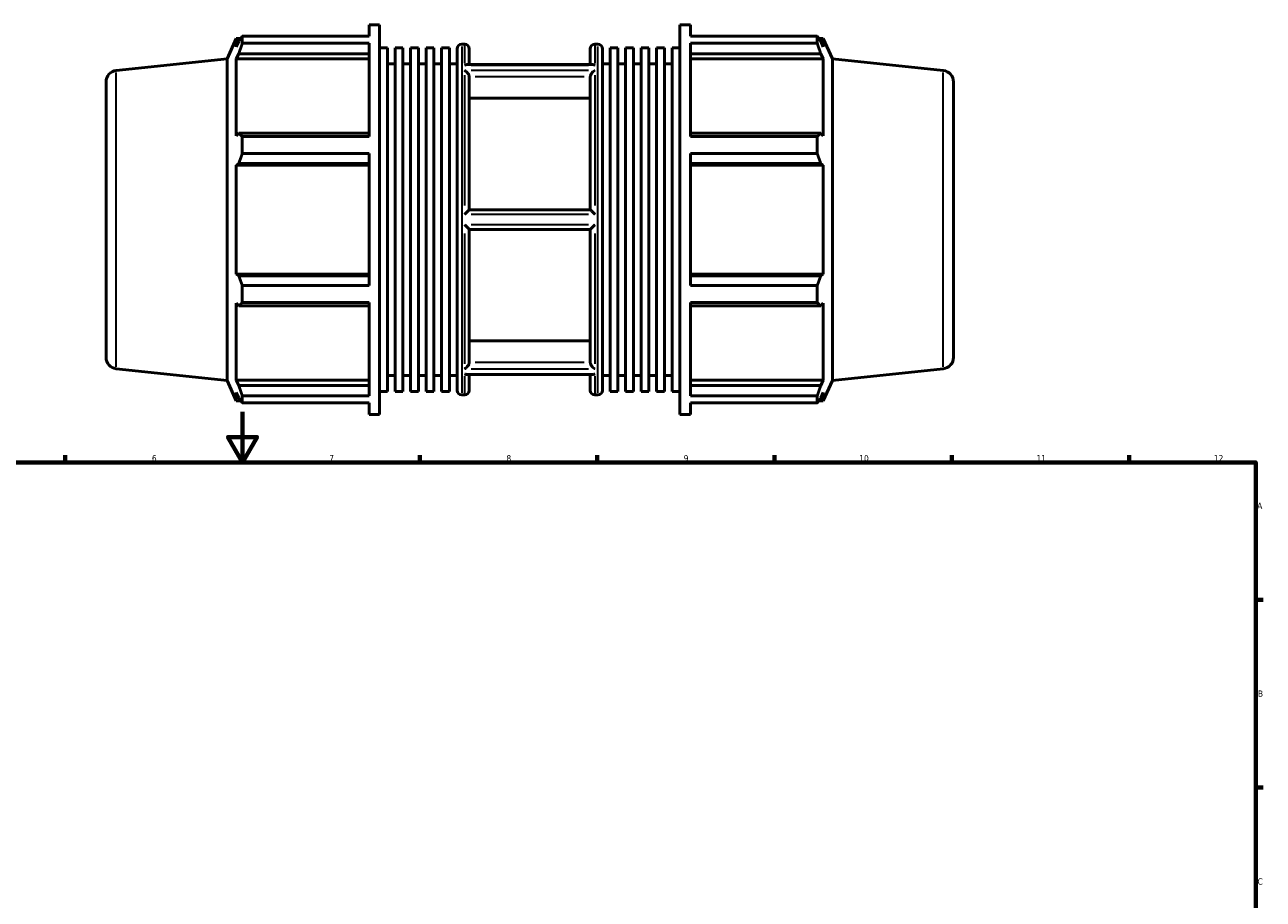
# Model space of a CAD drawing. Header units: millimetres. Extents: x -172 to 1405, y -73 to 983.
# Tile 5 of 7: x 334 to 824, y 401 to 747. Entities that reach past the tile are written whole.
import ezdxf

# ---------------------------------------------------------------- set-up
doc = ezdxf.new("R2010")
doc.units = ezdxf.units.MM
for name, color, linetype, lineweight in [('Border (ISO)', 7, 'Continuous', 70), ('Visible (ISO)', 7, 'Continuous', 50), ('Visible Narrow (ISO)', 7, 'Continuous', 35)]:
    doc.layers.add(name, color=color, linetype=linetype, lineweight=lineweight)
doc.styles.add('Note Text (ISO)', font='tahoma.ttf')

# ---------------------------------------------------------------- blocks, each defined once
blk = doc.blocks.new('Borders Default Border')
at = {"layer": 'Border (ISO)'}
for p, q in [((350.42, 574), (350.42, 576.9)), ((490.58, 574), (490.58, 576.9)), ((560.67, 574), (560.67, 576.9)), ((630.75, 574), (630.75, 576.9)), ((700.83, 574), (700.83, 576.9)), ((770.92, 574), (770.92, 576.9)), ((821, 519.75), (823.9, 519.75)), ((821, 445.5), (823.9, 445.5))]:
    blk.add_line(p, q, dxfattribs=at)
at = {"layer": 'Border (ISO)', "flags": 128}
for points in [[(420.5, 594), (420.5, 574), (414.73, 584), (426.27, 584), (420.5, 574)], [(20, 20), (20, 574), (821, 574), (821, 20), (20, 20)]]:
    blk.add_lwpolyline(points, dxfattribs=at)
at = {"layer": 'Border (ISO)', "color": 232, "true_color": 0xca0064, "char_height": 2.5, "attachment_point": 7, "style": 'Note Text (ISO)'}
for s, insert in [('12', (804.46, 574.4)), ('6', (384.66, 574.35)), ('7', (454.77, 574.4)), ('8', (524.81, 574.34)), ('9', (594.88, 574.35)), ('10', (664.29, 574.35)), ('11', (734.37, 574.4)), ('A', (821.59, 555.62)), ('B', (821.89, 481.38)), ('C', (821.73, 407.08))]:
    blk.add_mtext(s, dxfattribs=dict(at, insert=insert))

msp = doc.modelspace()

# ---------------------------------------------------------------- linework, layer by layer
at = {"layer": 'Visible (ISO)'}
for p, q in [((470.501, 742.434), (470.501, 746.982)), ((470.501, 746.982), (474.688, 746.982)), ((474.688, 592.982), (474.688, 746.982)), ((593.374, 592.982), (593.374, 746.982)), ((593.374, 746.982), (597.562, 746.982)), ((597.562, 742.434), (597.562, 746.982)), ((414.388, 733.512), (417.986, 741.592)), ((417.986, 741.592), (417.986, 738.278)), ((417.986, 741.592), (419.788, 741.592)), ((419.014, 740.481), (417.986, 738.278)), ((420.386, 742.434), (470.501, 742.434)), ((420.386, 739.649), (420.386, 742.434)), ((470.501, 739.649), (420.386, 739.649)), ((470.501, 702.777), (470.501, 739.649)), ((507.117, 739.282), (508.303, 739.282)), ((559.76, 739.282), (560.946, 739.282)), ((597.562, 742.434), (647.677, 742.434)), ((597.562, 702.777), (597.562, 739.649)), ((647.677, 739.649), (597.562, 739.649)), ((647.677, 739.649), (647.677, 742.434)), ((648.274, 741.592), (650.077, 741.592)), ((650.077, 738.278), (649.048, 740.481)), ((653.674, 733.512), (650.077, 741.592)), ((650.077, 738.278), (650.077, 741.592)), ((417.986, 733.501), (419.014, 735.55)), ((419.014, 735.55), (470.501, 735.55)), ((474.688, 737.896), (477.751, 737.896)), ((477.751, 602.068), (477.751, 737.896)), ((480.814, 602.068), (480.814, 737.896)), ((480.814, 737.896), (483.877, 737.896)), ((483.877, 602.068), (483.877, 737.896)), ((486.94, 602.068), (486.94, 737.896)), ((486.94, 737.896), (490.003, 737.896)), ((490.003, 602.068), (490.003, 737.896)), ((493.066, 602.068), (493.066, 737.896)), ((493.066, 737.896), (496.128, 737.896)), ((496.128, 602.068), (496.128, 737.896)), ((499.191, 602.068), (499.191, 737.896)), ((499.191, 737.896), (502.254, 737.896)), ((502.254, 602.068), (502.254, 737.896)), ((505.317, 602.482), (505.317, 737.482)), ((510.103, 737.482), (510.103, 731.237)), ((557.96, 731.237), (557.96, 737.482)), ((562.746, 737.482), (562.746, 602.482)), ((565.808, 602.068), (565.808, 737.896)), ((565.808, 737.896), (568.871, 737.896)), ((568.871, 602.068), (568.871, 737.896)), ((571.934, 602.068), (571.934, 737.896)), ((571.934, 737.896), (574.997, 737.896)), ((574.997, 602.068), (574.997, 737.896)), ((578.06, 602.068), (578.06, 737.896)), ((578.06, 737.896), (581.123, 737.896)), ((581.123, 602.068), (581.123, 737.896)), ((584.186, 602.068), (584.186, 737.896)), ((584.186, 737.896), (587.248, 737.896)), ((587.248, 602.068), (587.248, 737.896)), ((590.311, 602.068), (590.311, 737.896)), ((590.311, 737.896), (593.374, 737.896)), ((597.562, 735.55), (649.048, 735.55)), ((649.048, 735.55), (650.077, 733.501)), ((370.561, 728.906), (414.388, 733.512)), ((414.388, 606.452), (414.388, 733.512)), ((470.501, 733.501), (417.986, 733.501)), ((417.986, 733.501), (417.986, 703.048)), ((477.751, 731.582), (480.814, 731.582)), ((483.877, 731.582), (486.94, 731.582)), ((490.003, 731.582), (493.066, 731.582)), ((496.128, 731.582), (499.191, 731.582)), ((502.254, 731.582), (505.317, 731.582)), ((558.917, 731.237), (509.145, 731.237)), ((562.746, 731.582), (565.808, 731.582)), ((568.871, 731.582), (571.934, 731.582)), ((574.997, 731.582), (578.06, 731.582)), ((581.123, 731.582), (584.186, 731.582)), ((587.248, 731.582), (590.311, 731.582)), ((597.562, 733.501), (650.077, 733.501)), ((650.077, 703.048), (650.077, 733.501)), ((653.674, 606.452), (653.674, 733.512)), ((697.502, 728.906), (653.674, 733.512)), ((510.103, 726.419), (510.103, 673.832)), ((557.96, 673.832), (557.96, 726.419)), ((366.531, 724.431), (366.531, 615.534)), ((701.531, 724.431), (701.531, 615.534)), ((557.96, 717.959), (510.103, 717.959)), ((419.014, 704.115), (417.986, 703.048)), ((470.501, 704.115), (419.014, 704.115)), ((420.386, 702.777), (470.501, 702.777)), ((420.386, 696.055), (420.386, 702.777)), ((649.048, 704.115), (597.562, 704.115)), ((597.562, 702.777), (647.677, 702.777)), ((647.677, 696.055), (647.677, 702.777)), ((650.077, 703.048), (649.048, 704.115)), ((470.501, 696.055), (420.386, 696.055)), ((470.501, 643.91), (470.501, 696.055)), ((597.562, 643.91), (597.562, 696.055)), ((647.677, 696.055), (597.562, 696.055)), ((417.986, 691.516), (419.014, 692.21)), ((470.501, 691.516), (417.986, 691.516)), ((417.986, 691.516), (417.986, 648.449)), ((419.014, 692.21), (470.501, 692.21)), ((597.562, 692.21), (649.048, 692.21)), ((597.562, 691.516), (650.077, 691.516)), ((649.048, 692.21), (650.077, 691.516)), ((650.077, 648.449), (650.077, 691.516)), ((557.962, 673.832), (510.101, 673.832)), ((510.101, 666.132), (557.962, 666.132)), ((510.103, 666.132), (510.103, 613.546)), ((557.96, 613.546), (557.96, 666.132)), ((470.501, 648.449), (417.986, 648.449)), ((419.014, 647.754), (417.986, 648.449)), ((470.501, 647.754), (419.014, 647.754)), ((597.562, 648.449), (650.077, 648.449)), ((649.048, 647.754), (597.562, 647.754)), ((650.077, 648.449), (649.048, 647.754)), ((420.386, 643.91), (470.501, 643.91)), ((420.386, 637.188), (420.386, 643.91)), ((597.562, 643.91), (647.677, 643.91)), ((647.677, 637.188), (647.677, 643.91)), ((417.986, 636.917), (417.986, 606.463)), ((417.986, 636.917), (419.014, 635.85)), ((470.501, 637.188), (420.386, 637.188)), ((470.501, 600.315), (470.501, 637.188)), ((597.562, 600.315), (597.562, 637.188)), ((647.677, 637.188), (597.562, 637.188)), ((649.048, 635.85), (650.077, 636.917)), ((650.077, 606.463), (650.077, 636.917)), ((419.014, 635.85), (470.501, 635.85)), ((597.562, 635.85), (649.048, 635.85)), ((510.103, 622.006), (557.96, 622.006)), ((370.561, 611.059), (414.388, 606.452)), ((477.751, 608.382), (480.814, 608.382)), ((483.877, 608.382), (486.94, 608.382)), ((490.003, 608.382), (493.066, 608.382)), ((496.128, 608.382), (499.191, 608.382)), ((502.254, 608.382), (505.317, 608.382)), ((558.917, 608.728), (509.145, 608.728)), ((510.103, 608.728), (510.103, 602.482)), ((557.96, 602.482), (557.96, 608.728)), ((562.746, 608.382), (565.808, 608.382)), ((568.871, 608.382), (571.934, 608.382)), ((574.997, 608.382), (578.06, 608.382)), ((581.123, 608.382), (584.186, 608.382)), ((587.248, 608.382), (590.311, 608.382)), ((697.502, 611.059), (653.674, 606.452)), ((414.388, 606.452), (417.986, 598.372)), ((419.014, 604.414), (417.986, 606.463)), ((470.501, 606.463), (417.986, 606.463)), ((470.501, 604.414), (419.014, 604.414)), ((597.562, 606.463), (650.077, 606.463)), ((649.048, 604.414), (597.562, 604.414)), ((650.077, 606.463), (649.048, 604.414)), ((653.674, 606.452), (650.077, 598.372)), ((417.986, 601.687), (417.986, 598.372)), ((417.986, 601.687), (419.014, 599.484)), ((417.986, 598.372), (419.788, 598.372)), ((420.386, 600.315), (470.501, 600.315)), ((420.386, 597.531), (420.386, 600.315)), ((470.501, 597.531), (420.386, 597.531)), ((470.501, 592.982), (470.501, 597.531)), ((474.688, 602.068), (477.751, 602.068)), ((480.814, 602.068), (483.877, 602.068)), ((486.94, 602.068), (490.003, 602.068)), ((493.066, 602.068), (496.128, 602.068)), ((499.191, 602.068), (502.254, 602.068)), ((507.117, 600.682), (508.303, 600.682)), ((559.76, 600.682), (560.946, 600.682)), ((565.808, 602.068), (568.871, 602.068)), ((571.934, 602.068), (574.997, 602.068)), ((578.06, 602.068), (581.123, 602.068)), ((584.186, 602.068), (587.248, 602.068)), ((590.311, 602.068), (593.374, 602.068)), ((597.562, 600.315), (647.677, 600.315)), ((597.562, 592.982), (597.562, 597.531)), ((647.677, 597.531), (597.562, 597.531)), ((647.677, 597.531), (647.677, 600.315)), ((648.274, 598.372), (650.077, 598.372)), ((649.048, 599.484), (650.077, 601.687)), ((650.077, 598.372), (650.077, 601.687)), ((470.501, 592.982), (474.688, 592.982)), ((593.374, 592.982), (597.562, 592.982))]:
    msp.add_line(p, q, dxfattribs=at)
for centre, radius, start, end in [((507.117, 737.482), 1.8, 90, 180), ((508.303, 737.482), 1.8, 0, 90), ((559.76, 737.482), 1.8, 90, 180), ((560.946, 737.482), 1.8, 0, 90), ((371.031, 724.431), 4.5, 96, 180), ((697.031, 724.431), 4.5, 0, 84), ((371.031, 615.534), 4.5, 180, 264), ((697.031, 615.534), 4.5, 276, 0), ((507.117, 602.482), 1.8, 180, 270), ((508.303, 602.482), 1.8, 270, 0), ((559.76, 602.482), 1.8, 180, 270), ((560.946, 602.482), 1.8, 270, 0)]:
    msp.add_arc(centre, radius, start, end, dxfattribs=at)
for points, weights in [([(419.014, 740.481), (419.673, 741.438), (420.386, 742.434)], [1.00342740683, 1.00212135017, 1]), ([(420.386, 739.649), (419.673, 737.558), (419.014, 735.55)], [1, 1.00212135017, 1.00342740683]), ([(647.677, 742.434), (648.39, 741.438), (649.048, 740.481)], [1, 1.00212135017, 1.00342740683]), ([(649.048, 735.55), (648.39, 737.558), (647.677, 739.649)], [1.00342740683, 1.00212135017, 1]), ([(419.014, 704.115), (419.673, 703.46), (420.386, 702.777)], [1.00342740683, 1.00212135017, 1]), ([(647.677, 702.777), (648.39, 703.46), (649.048, 704.115)], [1, 1.00212135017, 1.00342740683]), ([(420.386, 696.055), (419.673, 694.094), (419.014, 692.21)], [1, 1.00212135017, 1.00342740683]), ([(649.048, 692.21), (648.39, 694.094), (647.677, 696.055)], [1.00342740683, 1.00212135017, 1]), ([(419.014, 647.754), (419.673, 645.871), (420.386, 643.91)], [1.00342740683, 1.00212135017, 1]), ([(647.677, 643.91), (648.39, 645.871), (649.048, 647.754)], [1, 1.00212135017, 1.00342740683]), ([(420.386, 637.188), (419.673, 636.505), (419.014, 635.85)], [1, 1.00212135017, 1.00342740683]), ([(649.048, 635.85), (648.39, 636.505), (647.677, 637.188)], [1.00342740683, 1.00212135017, 1]), ([(419.014, 604.414), (419.673, 602.407), (420.386, 600.315)], [1.00342740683, 1.00212135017, 1]), ([(647.677, 600.315), (648.39, 602.407), (649.048, 604.414)], [1, 1.00212135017, 1.00342740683]), ([(420.386, 597.531), (419.673, 598.527), (419.014, 599.484)], [1, 1.00212135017, 1.00342740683]), ([(649.048, 599.484), (648.39, 598.527), (647.677, 597.531)], [1.00342740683, 1.00212135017, 1])]:
    msp.add_rational_spline(points, weights, degree=2, dxfattribs=at)
for points, knots in [([(508.303, 731.023), (508.304, 731.023), (508.305, 731.024), (508.487, 731.111), (508.668, 731.173), (508.946, 731.227), (509.047, 731.237), (509.145, 731.237)], [-0.33611437, -0.33611437, -0.33611437, -0.33611437, -0.33551403, -0.33551403, -0.25924448, -0.25924448, -0.2149707, -0.2149707, -0.2149707, -0.2149707]), ([(558.917, 731.237), (559.015, 731.237), (559.116, 731.227), (559.394, 731.173), (559.575, 731.111), (559.757, 731.024), (559.758, 731.023), (559.76, 731.023)], [-0.12163185, -0.12163185, -0.12163185, -0.12163185, -0.07695827, -0.07695827, 0, 0, 0.00060576, 0.00060576, 0.00060576, 0.00060576]), ([(510.101, 726.487), (510.097, 726.561), (510.087, 726.638), (510.037, 726.89), (509.976, 727.067), (509.809, 727.426), (509.702, 727.605), (509.422, 728), (509.237, 728.206), (508.808, 728.602), (508.557, 728.782), (508.306, 728.916), (508.304, 728.917), (508.303, 728.918)], [-0.33850898, -0.33850898, -0.33850898, -0.33850898, -0.31244672, -0.31244672, -0.25469944, -0.25469944, -0.19240686, -0.19240686, -0.10632971, -0.10632971, 0, 0, 0.00077889, 0.00077889, 0.00077889, 0.00077889]), ([(559.76, 728.918), (559.758, 728.917), (559.756, 728.916), (559.505, 728.782), (559.254, 728.602), (558.826, 728.206), (558.641, 728), (558.36, 727.605), (558.253, 727.426), (558.086, 727.067), (558.025, 726.89), (557.975, 726.638), (557.965, 726.561), (557.962, 726.487)], [-0.37880455, -0.37880455, -0.37880455, -0.37880455, -0.37803345, -0.37803345, -0.27276714, -0.27276714, -0.18755083, -0.18755083, -0.12588123, -0.12588123, -0.06871147, -0.06871147, -0.04290986, -0.04290986, -0.04290986, -0.04290986]), ([(508.303, 672.087), (508.304, 672.089), (508.306, 672.09), (508.486, 672.272), (508.665, 672.453), (509.016, 672.805), (509.19, 672.978), (509.506, 673.288), (509.651, 673.429), (509.866, 673.632), (509.945, 673.706), (510.059, 673.806), (510.093, 673.832), (510.101, 673.832)], [-0.33618978, -0.33618978, -0.33618978, -0.33618978, -0.33547797, -0.33547797, -0.26006676, -0.26006676, -0.18311806, -0.18311806, -0.10969308, -0.10969308, -0.05387724, -0.05387724, 0, 0, 0, 0]), ([(557.962, 673.832), (557.969, 673.832), (558.004, 673.806), (558.117, 673.706), (558.197, 673.632), (558.411, 673.429), (558.556, 673.288), (558.872, 672.978), (559.046, 672.805), (559.398, 672.453), (559.577, 672.272), (559.756, 672.09), (559.758, 672.089), (559.76, 672.087)], [-0.33844313, -0.33844313, -0.33844313, -0.33844313, -0.28408969, -0.28408969, -0.22778051, -0.22778051, -0.15370655, -0.15370655, -0.07607773, -0.07607773, 0, 0, 0.00071811, 0.00071811, 0.00071811, 0.00071811]), ([(510.101, 666.132), (510.093, 666.132), (510.059, 666.159), (509.945, 666.259), (509.866, 666.332), (509.651, 666.536), (509.506, 666.676), (509.19, 666.987), (509.016, 667.16), (508.665, 667.512), (508.486, 667.692), (508.306, 667.874), (508.304, 667.876), (508.303, 667.878)], [-0.33844313, -0.33844313, -0.33844313, -0.33844313, -0.28408969, -0.28408969, -0.22778051, -0.22778051, -0.15370655, -0.15370655, -0.07607773, -0.07607773, 0, 0, 0.00071811, 0.00071811, 0.00071811, 0.00071811]), ([(559.76, 667.878), (559.758, 667.876), (559.756, 667.874), (559.577, 667.692), (559.398, 667.512), (559.046, 667.16), (558.872, 666.987), (558.556, 666.676), (558.411, 666.536), (558.197, 666.332), (558.117, 666.259), (558.004, 666.159), (557.969, 666.132), (557.962, 666.132)], [-0.33618978, -0.33618978, -0.33618978, -0.33618978, -0.33547797, -0.33547797, -0.26006676, -0.26006676, -0.18311806, -0.18311806, -0.10969308, -0.10969308, -0.05387724, -0.05387724, 0, 0, 0, 0]), ([(508.303, 611.047), (508.304, 611.048), (508.306, 611.049), (508.557, 611.183), (508.808, 611.363), (509.237, 611.759), (509.422, 611.965), (509.702, 612.36), (509.809, 612.538), (509.976, 612.897), (510.037, 613.074), (510.087, 613.327), (510.097, 613.403), (510.101, 613.478)], [-0.37880455, -0.37880455, -0.37880455, -0.37880455, -0.37803345, -0.37803345, -0.27276714, -0.27276714, -0.18755083, -0.18755083, -0.12588123, -0.12588123, -0.06871147, -0.06871147, -0.04290986, -0.04290986, -0.04290986, -0.04290986]), ([(557.962, 613.478), (557.965, 613.403), (557.975, 613.327), (558.025, 613.074), (558.086, 612.897), (558.253, 612.538), (558.36, 612.36), (558.641, 611.965), (558.826, 611.759), (559.254, 611.363), (559.505, 611.183), (559.756, 611.049), (559.758, 611.048), (559.76, 611.047)], [-0.33850898, -0.33850898, -0.33850898, -0.33850898, -0.31244672, -0.31244672, -0.25469944, -0.25469944, -0.19240686, -0.19240686, -0.10632971, -0.10632971, 0, 0, 0.00077889, 0.00077889, 0.00077889, 0.00077889]), ([(509.145, 608.728), (509.047, 608.728), (508.946, 608.738), (508.668, 608.792), (508.487, 608.854), (508.305, 608.941), (508.304, 608.941), (508.303, 608.942)], [-0.12163185, -0.12163185, -0.12163185, -0.12163185, -0.07695827, -0.07695827, 0, 0, 0.00060576, 0.00060576, 0.00060576, 0.00060576]), ([(559.76, 608.942), (559.758, 608.941), (559.757, 608.941), (559.575, 608.854), (559.394, 608.792), (559.116, 608.738), (559.015, 608.728), (558.917, 608.728)], [-0.33611437, -0.33611437, -0.33611437, -0.33611437, -0.33551403, -0.33551403, -0.25924448, -0.25924448, -0.2149707, -0.2149707, -0.2149707, -0.2149707])]:
    msp.add_open_spline(points, degree=3, knots=knots, dxfattribs=at)
for points in [[(510.103, 726.419), (510.103, 726.441), (510.102, 726.464), (510.101, 726.487)], [(557.962, 726.487), (557.96, 726.464), (557.96, 726.441), (557.96, 726.419)], [(510.101, 613.478), (510.102, 613.501), (510.103, 613.523), (510.103, 613.546)], [(557.96, 613.546), (557.96, 613.523), (557.96, 613.501), (557.962, 613.478)]]:
    msp.add_open_spline(points, degree=3, dxfattribs=at)
at = {"layer": 'Visible Narrow (ISO)'}
for p, q in [((508.303, 731.813), (508.303, 739.261)), ((559.76, 739.261), (559.76, 731.813)), ((507.117, 738.429), (507.117, 601.536)), ((560.946, 601.536), (560.946, 738.429)), ((510.876, 731.023), (557.187, 731.023)), ((370.561, 611.784), (370.561, 728.18)), ((508.303, 675.5), (508.303, 727.049)), ((557.187, 728.918), (510.876, 728.918)), ((512.494, 726.487), (555.568, 726.487)), ((559.76, 727.049), (559.76, 675.5)), ((697.502, 611.784), (697.502, 728.18)), ((510.876, 672.087), (557.187, 672.087)), ((557.187, 667.878), (510.876, 667.878)), ((508.303, 612.916), (508.303, 664.465)), ((559.76, 664.465), (559.76, 612.916)), ((555.568, 613.478), (512.494, 613.478)), ((508.303, 600.703), (508.303, 608.152)), ((510.876, 611.047), (557.187, 611.047)), ((557.187, 608.942), (510.876, 608.942)), ((559.76, 608.152), (559.76, 600.703))]:
    msp.add_line(p, q, dxfattribs=at)

# ---------------------------------------------------------------- block references
msp.add_blockref('Borders Default Border', (0, 0))

doc.saveas('drawing.dxf')
